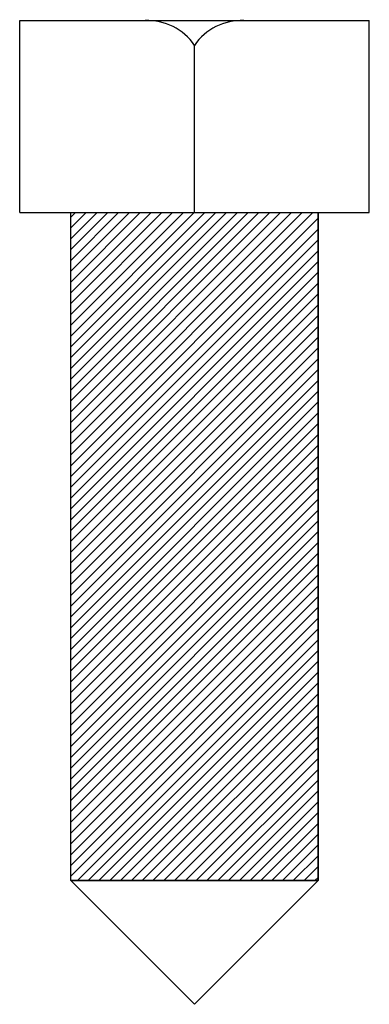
# Model space of a CAD drawing. Extents: x 62 to 154, y 11 to 269.
import ezdxf

# ---------------------------------------------------------------- set-up
doc = ezdxf.new("R2010")
doc.units = 0
doc.header["$MEASUREMENT"] = 0
doc.layers.get('0').update_dxf_attribs({"linetype": 'CONTINUOUS'})

msp = doc.modelspace()

# ---------------------------------------------------------------- hatches: boundary and pattern name
h = msp.add_hatch()
h.set_pattern_fill('_U', scale=2, angle=45, style=0, pattern_type=0)
h.set_pattern_definition([(45, (0, 0), (-1.414214, 1.414214), [])])
h.paths.add_polyline_path([(140.33, 43.33), (75.57, 43.33), (75.57, 218.18), (140.33, 218.18)])

# ---------------------------------------------------------------- linework, layer by layer
at = {"color": 7}
for p, q in [((62.15, 218.18), (62.15, 268.44)), ((62.15, 268.44), (153.75, 268.44)), ((153.75, 218.18), (153.75, 268.44)), ((107.95, 218.18), (107.95, 261.96)), ((62.15, 218.18), (153.75, 218.18)), ((75.57, 43.33), (75.57, 218.18)), ((140.33, 43.33), (140.33, 218.18)), ((107.95, 10.95), (75.57, 43.33)), ((75.57, 43.33), (140.33, 43.33)), ((107.95, 10.95), (140.33, 43.33))]:
    msp.add_line(p, q, dxfattribs=at)
msp.add_lwpolyline([(140.33, 43.33), (75.57, 43.33), (75.57, 218.18), (140.33, 218.18)], close=True, dxfattribs=at)
for points in [[(107.95, 261.96), (105.06, 266.23), (100.15, 268.69), (95, 268.44)], [(120.9, 268.44), (115.75, 268.69), (110.84, 266.23), (107.95, 261.96)]]:
    msp.add_open_spline(points, degree=3, dxfattribs=at)

doc.saveas('drawing.dxf')
